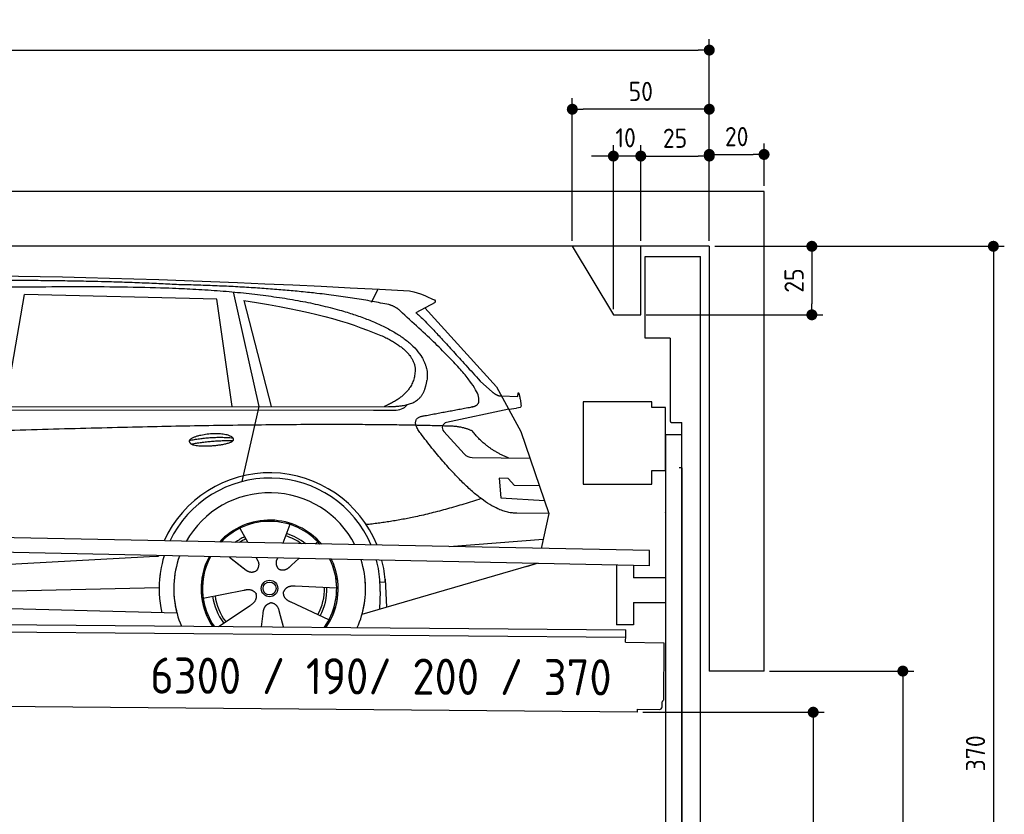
# Model space of a CAD drawing. Header units: millimetres. Extents: x -411 to 6777, y 0 to 6627.
# Tile 6 of 6: x 3183 to 6777, y 3728 to 6627. Entities that reach past the tile are written whole.
import ezdxf

# ---------------------------------------------------------------- set-up
doc = ezdxf.new("R2010")
doc.units = ezdxf.units.MM
doc.layers.add('4', color=3, linetype='Continuous')
for name, color, linetype, lineweight in [('car', 10, 'Continuous', 25), ('Freiraum', 7, 'Continuous', 25), ('Gebäude', 7, 'Continuous', 25), ('Logo', 7, 'Continuous', 25), ('Plattform', 7, 'Continuous', 25), ('Ständer vorne', 7, 'Continuous', 25), ('Tor', 200, 'Continuous', 25)]:
    doc.layers.add(name, color=color, linetype=linetype, lineweight=lineweight)
doc.styles.get("Standard").update_dxf_attribs({"font": 'ISOCP.SHX'})
doc.dimstyles.new('GEN-ISO', dxfattribs={"dimscale": 20, "dimtxt": 3.5, "dimasz": 2, "dimexe": 2, "dimexo": 1, "dimgap": 1.5, "dimtad": 1, "dimdec": 1, "dimlfac": 0.1, "dimdsep": 46, "dimtxsty": 'STANDARD', "dimblk": 'PUNKT', "dimcen": 2, "dimclrd": 256, "dimclre": 256, "dimclrt": 2, "dimadec": 0, "dimazin": 0, "dimtp": 0.1, "dimtm": 0.1, "dimtfac": 0.71, "dimtdec": 1, "dimtmove": 2, "dimatfit": 3, "dimldrblk": 'PUNKT', "dimfxl": 2, "dimtolj": 1, "dimarcsym": 0})

# ---------------------------------------------------------------- blocks, each defined once
blk = doc.blocks.new('PUNKT')
at = {"layer": '4', "color": 0, "linetype": 'ByBlock'}
blk.add_line((-0.5, 0), (-1, 0), dxfattribs=at)
at = {"layer": '4', "color": 0, "linetype": 'ByBlock', "const_width": 0.5}
blk.add_lwpolyline([(-0.25, 0, 1), (0.25, 0, 1)], format="xyb", close=True, dxfattribs=at)
blk = doc.blocks.new('*D207')
at = {"layer": '4', "lineweight": -2, "transparency": 16777216}
for p, q in [((5720, 5800), (6776.9, 5800)), ((6736.9, 5760), (6736.9, 2140)), ((6295.4, 2100), (6776.9, 2100))]:
    blk.add_line(p, q, dxfattribs=at)
at = {"layer": 'Defpoints', "color": 0, "transparency": 16777216}
for p in [(5700, 5800), (6275.4, 2100), (6736.9, 2100)]:
    blk.add_point(p, dxfattribs=at)
at = {"layer": '4', "lineweight": -2, "transparency": 16777216, "xscale": 40, "yscale": 40, "zscale": 40}
for p, rotation in [((6736.9, 5800), 90), ((6736.9, 2100), 270)]:
    blk.add_blockref('PUNKT', p, dxfattribs=dict(at, rotation=rotation))
at = {"layer": '4', "color": 2, "transparency": 16777216, "insert": (6671.9, 3950), "char_height": 70, "attachment_point": 5, "rotation": 90}
blk.add_mtext('370', dxfattribs=at)
blk = doc.blocks.new('*D209')
at = {"layer": '4', "lineweight": -2, "transparency": 16777216}
for p, q in [((5920, 4250), (6446.5, 4250)), ((6406.5, 4210), (6406.5, 2140)), ((6295.4, 2100), (6446.5, 2100))]:
    blk.add_line(p, q, dxfattribs=at)
at = {"layer": 'Defpoints', "color": 0, "transparency": 16777216}
for p in [(5900, 4250), (6275.4, 2100), (6406.5, 2100)]:
    blk.add_point(p, dxfattribs=at)
at = {"layer": '4', "lineweight": -2, "transparency": 16777216, "xscale": 40, "yscale": 40, "zscale": 40}
for p, rotation in [((6406.5, 4250), 90), ((6406.5, 2100), 270)]:
    blk.add_blockref('PUNKT', p, dxfattribs=dict(at, rotation=rotation))
at = {"layer": '4', "color": 2, "transparency": 16777216, "insert": (6341.5, 3175), "char_height": 70, "attachment_point": 5, "rotation": 90}
blk.add_mtext('H2', dxfattribs=at)
blk = doc.blocks.new('*D210')
at = {"layer": '4', "lineweight": -2, "transparency": 16777216}
for p, q in [((200, 5820.9), (200, 6555.8)), ((5700, 6020.9), (5700, 6555.8)), ((240, 6515.8), (5660, 6515.8))]:
    blk.add_line(p, q, dxfattribs=at)
at = {"layer": 'Defpoints', "color": 0, "transparency": 16777216}
for p in [(5700, 6515.8), (5700, 6000.9), (200, 5800.9)]:
    blk.add_point(p, dxfattribs=at)
at = {"layer": '4', "lineweight": -2, "transparency": 16777216, "xscale": 40, "yscale": 40, "zscale": 40, "rotation": 180}
blk.add_blockref('PUNKT', (200, 6515.8), dxfattribs=at)
at = {"layer": '4', "lineweight": -2, "transparency": 16777216, "xscale": 40, "yscale": 40, "zscale": 40}
blk.add_blockref('PUNKT', (5700, 6515.8), dxfattribs=at)
at = {"layer": '4', "color": 2, "transparency": 16777216, "insert": (2950, 6580.8), "char_height": 70, "attachment_point": 5}
blk.add_mtext('550', dxfattribs=at)
blk = doc.blocks.new('*D211')
at = {"layer": '4', "lineweight": -2, "transparency": 16777216}
for p, q in [((5457.5, 4100), (6119.3, 4100)), ((6079.3, 4060), (6079.3, 2140)), ((6099.3, 2100), (6119.3, 2100))]:
    blk.add_line(p, q, dxfattribs=at)
at = {"layer": 'Defpoints', "color": 0, "transparency": 16777216}
for p in [(5437.5, 4100), (6079.3, 2100), (6079.3, 2100)]:
    blk.add_point(p, dxfattribs=at)
at = {"layer": '4', "lineweight": -2, "transparency": 16777216, "xscale": 40, "yscale": 40, "zscale": 40}
for p, rotation in [((6079.3, 4100), 90), ((6079.3, 2100), 270)]:
    blk.add_blockref('PUNKT', p, dxfattribs=dict(at, rotation=rotation))
at = {"layer": '4', "color": 2, "transparency": 16777216, "insert": (6004.7, 3009.2), "char_height": 70, "attachment_point": 5, "rotation": 90}
blk.add_mtext('200', dxfattribs=at)
blk = doc.blocks.new('*D212')
at = {"layer": '4', "lineweight": -2, "transparency": 16777216}
for p, q in [((5450, 5971.3), (5450, 6169.1)), ((5700, 5970.9), (5700, 6169.1)), ((5490, 6129.1), (5660, 6129.1))]:
    blk.add_line(p, q, dxfattribs=at)
at = {"layer": 'Defpoints', "color": 0, "transparency": 16777216}
for p in [(5700, 6129.1), (5450, 5951.3), (5700, 5950.9)]:
    blk.add_point(p, dxfattribs=at)
at = {"layer": '4', "lineweight": -2, "transparency": 16777216, "xscale": 40, "yscale": 40, "zscale": 40, "rotation": 180}
blk.add_blockref('PUNKT', (5450, 6129.1), dxfattribs=at)
at = {"layer": '4', "lineweight": -2, "transparency": 16777216, "xscale": 40, "yscale": 40, "zscale": 40}
blk.add_blockref('PUNKT', (5700, 6129.1), dxfattribs=at)
at = {"layer": '4', "color": 2, "transparency": 16777216, "insert": (5575, 6194.2), "char_height": 70, "attachment_point": 5}
blk.add_mtext('25', dxfattribs=at)
blk = doc.blocks.new('*D213')
at = {"layer": '4', "lineweight": -2, "transparency": 16777216}
for p, q in [((5200, 5820), (5200, 6340.1)), ((5700, 5820), (5700, 6340.1)), ((5660, 6300.1), (5240, 6300.1))]:
    blk.add_line(p, q, dxfattribs=at)
at = {"layer": 'Defpoints', "color": 0, "transparency": 16777216}
for p in [(5200, 6300.1), (5200, 5800), (5700, 5800)]:
    blk.add_point(p, dxfattribs=at)
at = {"layer": '4', "lineweight": -2, "transparency": 16777216, "xscale": 40, "yscale": 40, "zscale": 40, "rotation": 180}
blk.add_blockref('PUNKT', (5200, 6300.1), dxfattribs=at)
at = {"layer": '4', "lineweight": -2, "transparency": 16777216, "xscale": 40, "yscale": 40, "zscale": 40}
blk.add_blockref('PUNKT', (5700, 6300.1), dxfattribs=at)
at = {"layer": '4', "color": 2, "transparency": 16777216, "insert": (5450, 6365.1), "char_height": 70, "attachment_point": 5}
blk.add_mtext('50', dxfattribs=at)
blk = doc.blocks.new('*D214')
at = {"layer": '4', "lineweight": -2, "transparency": 16777216}
for p, q in [((5720, 5800), (6114.4, 5800)), ((6074.4, 5760), (6074.4, 5590)), ((5470, 5550), (6114.4, 5550))]:
    blk.add_line(p, q, dxfattribs=at)
at = {"layer": 'Defpoints', "color": 0, "transparency": 16777216}
for p in [(5700, 5800), (5450, 5550), (6074.4, 5550)]:
    blk.add_point(p, dxfattribs=at)
at = {"layer": '4', "lineweight": -2, "transparency": 16777216, "xscale": 40, "yscale": 40, "zscale": 40}
for p, rotation in [((6074.4, 5800), 90), ((6074.4, 5550), 270)]:
    blk.add_blockref('PUNKT', p, dxfattribs=dict(at, rotation=rotation))
at = {"layer": '4', "color": 2, "transparency": 16777216, "insert": (6009.4, 5675), "char_height": 70, "attachment_point": 5, "rotation": 90}
blk.add_mtext('25', dxfattribs=at)
blk = doc.blocks.new('*D215')
at = {"layer": '4', "lineweight": -2, "transparency": 16777216}
for p, q in [((5350, 5570), (5350, 6169.1)), ((5450, 5820), (5450, 6169.1)), ((5310, 6129.1), (5270, 6129.1)), ((5450, 6129.1), (5350, 6129.1)), ((5490, 6129.1), (5530, 6129.1))]:
    blk.add_line(p, q, dxfattribs=at)
at = {"layer": 'Defpoints', "color": 0, "transparency": 16777216}
for p in [(5350, 6129.1), (5450, 5800), (5350, 5550)]:
    blk.add_point(p, dxfattribs=at)
at = {"layer": '4', "lineweight": -2, "transparency": 16777216, "xscale": 40, "yscale": 40, "zscale": 40}
blk.add_blockref('PUNKT', (5350, 6129.1), dxfattribs=at)
at = {"layer": '4', "lineweight": -2, "transparency": 16777216, "xscale": 40, "yscale": 40, "zscale": 40, "rotation": 180}
blk.add_blockref('PUNKT', (5450, 6129.1), dxfattribs=at)
at = {"layer": '4', "color": 2, "transparency": 16777216, "insert": (5394.7, 6196.1), "char_height": 70, "attachment_point": 5}
blk.add_mtext('10', dxfattribs=at)
blk = doc.blocks.new('Car')
at = {"layer": 'car'}
for p, q in [((4416, 5636.7), (4439.8, 5684.2)), ((3081.8, 5243.1), (3148.9, 5652.9)), ((3850.6, 5643), (3148.9, 5652.9)), ((3910.1, 5251.1), (3850.6, 5643)), ((3910.6, 5669.5), (4007.3, 5252.1)), ((3950.2, 5638.8), (4053.3, 5252.5)), ((4647.5, 5638.1), (4577.4, 5598.9)), ((4610.6, 5617.5), (4875, 5331.6)), ((4814.7, 5352.7), (4860.3, 5312.8)), ((4875, 5331.6), (4965.6, 5169.4)), ((4892.9, 5299.6), (4953.1, 5297.5)), ((1829.9, 5231), (4481.7, 5256.7)), ((4007.3, 5252.1), (3948.9, 4977.9)), ((4920.3, 5250.5), (4693.9, 5200.6)), ((4920.3, 5250.5), (4948, 5254.5)), ((1783, 5221.7), (4426.3, 5242.7)), ((4426.3, 5242.7), (4509.1, 5244.1)), ((4683.5, 5167.5), (4758.6, 5086.3)), ((4965.6, 5169.4), (5070, 4871.8)), ((4787.8, 5073.4), (4999.6, 5072.6)), ((4920.3, 4998.5), (4887.6, 4998.5)), ((4887.6, 4998.5), (4894.5, 4927.1)), ((4944.1, 4972.7), (4920.3, 4998.5)), ((5034.6, 4972.7), (4944.1, 4972.7)), ((4894.5, 4927.1), (5053.6, 4918.5)), ((5070, 4871.8), (4953.1, 4872.2)), ((5070, 4871.8), (5043.3, 4743.9)), ((4125, 4823), (4100.1, 4754)), ((3942.9, 4807.6), (3972.4, 4755.4)), ((3971.1, 4757.8), (3972.4, 4755.4)), ((4227.1, 4761.2), (4219.4, 4752.7)), ((4707.4, 4747.5), (5050.5, 4778.4)), ((1745.3, 4581.9), (3614.3, 4701.2)), ((3614.3, 4701.2), (3646.7, 4703.2)), ((3906.1, 4701.6), (3957.7, 4661.5)), ((3906.4, 4701.6), (3967.1, 4654.4)), ((4003.4, 4700.5), (4009.6, 4689.5)), ((4080.5, 4699.6), (4076.8, 4689.2)), ((4159.3, 4698.6), (4132.6, 4674.6)), ((5027.4, 4688.4), (4391.4, 4497)), ((5032.1, 4689.8), (4988.4, 4676.7)), ((4475.3, 4615.1), (4456.1, 4613.9)), ((4474.6, 4627.2), (4481.1, 4524)), ((1765.1, 4530), (3650.5, 4588.6)), ((3810.9, 4551.5), (3959.3, 4581.8)), ((4298, 4592.7), (4146.7, 4597.7)), ((4456.8, 4581.4), (4455.7, 4516.4)), ((1666.6, 4531.7), (3715.6, 4497)), ((4270.9, 4476.5), (4133, 4539.2)), ((3868.1, 4448.9), (3982.6, 4526.5)), ((4025.2, 4449), (4030.7, 4497.4)), ((4105.9, 4449), (4090.5, 4502.5))]:
    blk.add_line(p, q, dxfattribs=at)
for radius in [30.1, 23.6]:
    blk.add_circle((4053.1, 4588.8), radius, dxfattribs=at)
for centre, radius, start, end in [((4698.2, 5181), 20, 102.4358, 222.7473), ((4788, 5113.4), 40, 222.7473, 269.7861), ((4053.5, 4588.2), 422.7, 22.5487, 156.2143), ((4053.5, 4588.2), 403.4, 23.7263, 155.0367), ((4053.5, 4588.2), 350, 27.7494, 151.0136), ((4053.5, 4588.2), 250, 41.078, 137.685), ((4053.5, 4588.2), 250, 41.078, 137.685), ((4053.5, 4588.2), 250, 41.078, 137.685), ((4053.1, 4588.8), 245, 41.9641, 136.7989), ((4053.1, 4588.8), 200.6, 55.0934, 73.5463), ((4053.1, 4588.8), 209.6, 51.6404, 73.3995), ((4053.1, 4588.8), 209.6, 116.262, 127.1225), ((4053.1, 4588.8), 200.6, 116.1152, 123.6695), ((4053.1, 4588.8), 245, 41.9641, 44.7348), ((4053.5, 4588.2), 422.7, 164.0109, 164.2126), ((4053.5, 4588.2), 422.7, 164.0109, 164.2126), ((4053.5, 4588.2), 403.4, 163.2593, 179.9464), ((4053.5, 4588.2), 403.4, 163.2593, 179.9464), ((4053.5, 4588.2), 350, 160.7243, 195.1055), ((4053.5, 4588.2), 350, 160.7243, 195.1055), ((4053.5, 4588.2), 250, 152.8016, 213.8648), ((4053.5, 4588.2), 250, 152.8016, 213.4506), ((4053.5, 4588.2), 250, 152.8016, 213.4506), ((4053.1, 4588.8), 245, 152.3519, 188.7348), ((4053.1, 4588.8), 245, 152.3519, 188.7348), ((4053.5, 4588.2), 250, 326.1848, 25.8498), ((4053.5, 4588.2), 250, 326.1848, 25.8498), ((4053.1, 4588.8), 245, 0.9266, 26.2995), ((4053.5, 4588.2), 350, 344.8945, 17.9271), ((4053.5, 4588.2), 350, 344.8945, 17.9271), ((4053.5, 4588.2), 403.4, 3.6504, 15.3921), ((4053.5, 4588.2), 403.4, 3.6504, 15.3921), ((4053.5, 4588.2), 422.7, 3.6504, 14.6404), ((4053.5, 4588.2), 422.7, 3.6504, 14.6404), ((4053.5, 4588.2), 403.4, 173.0827, 193.1146), ((4053.5, 4588.2), 350, 172.1254, 203.4635), ((4053.5, 4588.2), 250, 169.2195, 213.8648), ((4053.1, 4588.8), 245, 169.1336, 214.8006), ((4053.1, 4588.8), 245, 325.2489, 9.5178), ((4053.5, 4588.2), 250, 326.1848, 9.4319), ((4053.5, 4588.2), 350, 336.586, 6.526), ((4053.5, 4588.2), 403.4, 359.0315, 5.5686), ((4053.5, 4588.2), 422.7, 3.6504, 3.7403), ((4053.1, 4588.8), 200.6, 332.1152, 1.5463), ((4053.1, 4588.8), 209.6, 332.262, 1.3995), ((4053.1, 4588.8), 209.6, 188.262, 217.3995), ((4053.1, 4588.8), 200.6, 188.1152, 217.5463)]:
    blk.add_arc(centre, radius, start, end, dxfattribs=at)
for points, degree in [([(2208.8, 5672.9), (2495.8, 5737.1), (3380.9, 5732), (4553.4, 5679.4)], 3), ([(3703.5, 5694.3), (3355.1, 5710.5), (2739.2, 5700.1)], 2), ([(4479.1, 5628.3), (4177.9, 5688.2), (3703.5, 5694.3)], 2), ([(4553.4, 5679.4), (4600.3, 5670.4), (4609.2, 5662.2), (4646.7, 5646.7)], 3), ([(4647.5, 5638.1), (4649.1, 5639.7), (4649.8, 5642.8), (4649.2, 5645.6), (4646.7, 5646.7)], 4), ([(3950.2, 5638.8), (4204.6, 5602.2), (4318.1, 5567.6), (4451.4, 5516.1)], 3), ([(4528.7, 5598), (4510.6, 5619.7), (4479.1, 5628.3)], 2), ([(4793.6, 5260), (4882.8, 5288.8), (4528.7, 5598)], 2), ([(4577.4, 5598.9), (4585.2, 5603.3), (4814.7, 5352.7)], 2), ([(4451.4, 5516.1), (4566, 5465.1), (4576.8, 5400.1)], 2), ([(4576.8, 5400.1), (4582.4, 5305.6), (4465.1, 5256.5)], 2), ([(4481.7, 5256.7), (4531.8, 5257.2), (4604.8, 5262.5), (4612.5, 5309.4), (4620.8, 5352.6)], 4), ([(4860.3, 5312.8), (4868.6, 5305.6), (4881.9, 5298), (4891, 5298), (4892.9, 5299.6)], 4), ([(4953.1, 5297.5), (4954.3, 5336.4), (4965.6, 5262.2)], 2), ([(4509.1, 5244.1), (4528.4, 5244.9), (4543.1, 5254), (4550.4, 5264.3)], 3), ([(4580.3, 5277.2), (4580.4, 5277.3), (4580.5, 5277.3), (4580.5, 5277.3)], 3), ([(4965.6, 5262.2), (4965.9, 5258.5), (4960.4, 5256.8), (4948, 5254.5)], 3), ([(4599.5, 5159.2), (4555.1, 5217.5), (4615, 5224.7)], 2), ([(4701, 5187), (3824.4, 5207.4), (1392.3, 5072.9)], 2), ([(4788.9, 5169.4), (4751.4, 5187.5), (4701, 5187)], 2), ([(4953.1, 4872.2), (4827.4, 4864), (4599.5, 5159.2)], 2), ([(4920.3, 5072.9), (4834.6, 5108), (4788.9, 5169.4)], 2), ([(3755.6, 5126.2), (3831, 5143.1), (3914.5, 5137.3)], 2), ([(3762.8, 5113.4), (3836.8, 5128), (3914.7, 5127.3)], 2), ([(4821.2, 4923.6), (4596.5, 4846.1), (4403.7, 4824.9)], 2), ([(3958, 4661.5), (3981.5, 4639.8), (4004.7, 4653.4)], 2), ([(3959.3, 4581.8), (3989.9, 4590.8), (4004.7, 4568.4)], 2), ([(3982.6, 4526.5), (4010.4, 4542.2), (4004.7, 4568.4)], 2), ([(4133, 4539.2), (4102.9, 4550), (4104.2, 4576.8)], 2), ([(4146.7, 4597.7), (4115, 4601.4), (4104.2, 4576.8)], 2), ([(4030.7, 4497.4), (4031.6, 4529.4), (4057.5, 4536.5)], 2), ([(4090.5, 4502.5), (4084.2, 4533.8), (4057.5, 4536.5)], 2)]:
    blk.add_open_spline(points, degree=degree, dxfattribs=at)
for points, degree, knots in [([(2378.5, 5660.7), (2405, 5663), (2544.4, 5666.1), (3565.6, 5695.6), (4185.9, 5694.9), (4642.9, 5526.4), (4620.8, 5352.6)], 4, [0.0821318, 0.0821318, 0.0821318, 0.0821318, 0.0821318, 0.258851, 0.508851, 1, 1, 1, 1, 1]), ([(4615, 5224.7), (4781.6, 5257.3), (4784.5, 5257.9), (4792.8, 5259.8), (4793.6, 5260)], 1, [0.1611508, 0.1611508, 1, 1.0196119, 1.078724, 1.0847856, 1.0847856]), ([(3762.8, 5113.4), (3739.2, 5129.8), (3784.6, 5145.5), (3867.3, 5165.7), (3960.3, 5132.6), (3898.3, 5108.8), (3789.2, 5101.6), (3767.7, 5110.4), (3762.8, 5113.4)], 5, [0, 0, 0, 0, 0, 0, 0.300106, 0.500106, 0.700106, 1, 1, 1, 1, 1, 1]), ([(4009.6, 4689.5), (4011.3, 4685.5), (4012.3, 4681.5), (4012.6, 4677.6), (4013.4, 4669), (4010.7, 4660.9), (4004.7, 4653.4)], 3, [0.2167758, 0.2167758, 0.2167758, 0.2167758, 0.4600873, 0.4600873, 0.4600873, 1, 1, 1, 1]), ([(4076.8, 4689.2), (4076.3, 4686.1), (4076, 4683.1), (4076.1, 4680.1), (4076.5, 4677.3), (4077.3, 4671.6), (4079.4, 4666.2), (4083, 4661.7), (4087.9, 4658.8)], 4, [0.3191838, 0.3191838, 0.3191838, 0.3191838, 0.3191838, 0.5438253, 0.5438253, 0.5438253, 0.5438253, 1, 1, 1, 1, 1]), ([(4132.6, 4674.6), (4132.6, 4674.6), (4132.6, 4674.6), (4132.6, 4674.6), (4132.6, 4674.6), (4123.5, 4664.8), (4112.9, 4654.7), (4098.7, 4652.2), (4087.9, 4658.8)], 4, [-0.000003, -0.000003, -0.000003, -0.000003, -0.000003, 0, 0, 0, 0, 1, 1, 1, 1, 1])]:
    blk.add_open_spline(points, degree=degree, knots=knots, dxfattribs=at)
blk = doc.blocks.new('*D221')
at = {"layer": '4', "lineweight": -2, "transparency": 16777216}
for p, q in [((5700, 5820), (5700, 6175.1)), ((5900, 6020), (5900, 6175.1)), ((5740, 6135.1), (5860, 6135.1))]:
    blk.add_line(p, q, dxfattribs=at)
at = {"layer": 'Defpoints', "color": 0, "transparency": 16777216}
for p in [(5900, 6135.1), (5900, 6000), (5700, 5800)]:
    blk.add_point(p, dxfattribs=at)
at = {"layer": '4', "lineweight": -2, "transparency": 16777216, "xscale": 40, "yscale": 40, "zscale": 40, "rotation": 180}
blk.add_blockref('PUNKT', (5700, 6135.1), dxfattribs=at)
at = {"layer": '4', "lineweight": -2, "transparency": 16777216, "xscale": 40, "yscale": 40, "zscale": 40}
blk.add_blockref('PUNKT', (5900, 6135.1), dxfattribs=at)
at = {"layer": '4', "color": 2, "transparency": 16777216, "insert": (5800, 6200.1), "char_height": 70, "attachment_point": 5}
blk.add_mtext('20', dxfattribs=at)
blk = doc.blocks.new('Plattform OG 6200 550')
at = {"layer": 'Plattform'}
for p, q in [((5482.3, 4689.6), (348.5, 4792)), ((5481.2, 4633.6), (347.5, 4741)), ((5481.2, 4633.6), (5482.3, 4689.5)), ((5361.5, 4636.1), (5361.5, 4418.3)), ((5423.5, 4634.7), (5423.5, 4590.8)), ((5539.9, 4590.8), (5423.5, 4590.8)), ((5423.5, 4500.8), (5423.5, 4418.3)), ((5423.5, 4500.8), (5539.9, 4500.8)), ((440.2, 4443.6), (5395, 4400.4)), ((446, 4416.5), (5394.8, 4373.4)), ((5423.5, 4418.3), (5361.5, 4418.3)), ((5394.9, 4380.2), (5395, 4395.2)), ((5395, 4395.2), (5395, 4400.4)), ((5394.7, 4356.2), (5394.9, 4380.2)), ((5394.7, 4356.2), (5534.1, 4353)), ((5534.1, 4353), (5532.3, 4144)), ((5437.5, 4100), (372.6, 4144.2)), ((5527.6, 4120.1), (5527.8, 4138.2)), ((5437.5, 4100), (5437.5, 4110.8)), ((5437.5, 4110.8), (5517.5, 4110.1))]:
    blk.add_line(p, q, dxfattribs=at)
for centre, radius, start, end in [((5526.2, 4144.1), 6.08, 284.5689, 358.9086), ((5517.6, 4120.1), 10, 269.5, 359.5)]:
    blk.add_arc(centre, radius, start, end, dxfattribs=at)
blk = doc.blocks.new('Gebäude_370_GT190')
at = {"layer": 'Freiraum'}
blk.add_lwpolyline([(5200, 5800), (5350, 5550), (5450, 5550), (5450, 5800)], dxfattribs=at)
at = {"layer": 'Gebäude'}
for p, q in [((5900, 6000), (0, 6000)), ((5900, 4250), (5900, 6000)), ((5700, 5800), (200, 5800)), ((5700, 5800), (5700, 4250)), ((5900, 4250), (5700, 4250))]:
    blk.add_line(p, q, dxfattribs=at)
blk = doc.blocks.new('Ständer vorne ab 340')
at = {"layer": 'Ständer vorne'}
for p, q in [((5240, 5232), (5240, 4932)), ((5490, 5232), (5240, 5232)), ((5490, 5212), (5490, 5232)), ((5540, 5212), (5490, 5212)), ((5540, 4982), (5540, 5212)), ((5540.2, 5112), (5539.8, 5112)), ((5540, 5112), (5540, 2100)), ((5600, 5112), (5540, 5112)), ((5600, 2098.7), (5600, 5112)), ((5490, 4932), (5490, 4982)), ((5490, 4982), (5540, 4982)), ((5240, 4932), (5490, 4932)), ((5540, 4827.4), (5540, 4828.4)), ((5511.2, 2095), (5511.2, 2087)), ((5595.1, 2095), (5511.2, 2095)), ((5511.2, 2087), (5600, 2087)), ((5600, 2087), (5600, 2090))]:
    blk.add_line(p, q, dxfattribs=at)
blk = doc.blocks.new('Tor ab 370 Gebäude')
at = {"layer": 'Tor'}
for p, q in [((4065.5, 3777.5), (4065.5, 4076)), ((4065.5, 4076), (4268, 4076)), ((4268, 400), (4268, 4076)), ((4157, 3777.5), (4065.5, 3777.5)), ((4157, 3777.5), (4157, 3476)), ((4162, 3470.1), (4200, 3470)), ((4200, 3305), (4200, 3470)), ((4200, 3305), (4190, 3305)), ((4200, 3305), (4200, 400)), ((4200, 400), (4200, 3305)), ((4268, 400), (4200, 400))]:
    blk.add_line(p, q, dxfattribs=at)
blk.add_arc((4163, 3476), 6, 180, 260.4059, dxfattribs=at)

msp = doc.modelspace()

# ---------------------------------------------------------------- block references
at = {"layer": 'car', "rotation": 359.4752422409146}
msp.add_blockref('Car', (0, 0), dxfattribs=at)
at = {"layer": 'Gebäude'}
msp.add_blockref('Gebäude_370_GT190', (0, 0), dxfattribs=at)
at = {"layer": 'Plattform'}
msp.add_blockref('Plattform OG 6200 550', (0, 0), dxfattribs=at)
at = {"layer": 'Ständer vorne'}
msp.add_blockref('Ständer vorne ab 340', (0, 0), dxfattribs=at)
at = {"layer": 'Tor', "linetype": 'ByBlock'}
msp.add_blockref('Tor ab 370 Gebäude', (1400.04, 1687), dxfattribs=at)

# ---------------------------------------------------------------- texts
at = {"layer": 'Logo'}
msp.add_text('6300 / 190/ 200 / 370', height=132, rotation=359.75939, dxfattribs=at).set_placement((3659.28, 4168))

# ---------------------------------------------------------------- dimensions: what is measured, and where the dimension line sits
at = {"layer": '4'}
for base, p1, p2, override, picture, middle in [((5700, 6515.8), (200, 5800.88), (5700, 6000.88), {"dimtdec": 3, "dimtolj": 0}, '*D210', (2950, 6580.8)), ((5200, 6300.12), (5700, 5800), (5200, 5800), {"dimtdec": 3, "dimtolj": 0}, '*D213', (5450, 6365.12)), ((5700, 6129.15), (5449.99, 5951.29), (5700, 5950.88), {"dimtdec": 3, "dimtolj": 0}, '*D212', (5575, 6194.16)), ((5900, 6135.09), (5700, 5800), (5900, 6000), {"dimtol": 0, "dimlim": 0, "dimtp": 0.1, "dimtm": 0.1, "dimtfac": 0.71, "dimtdec": 3, "dimtolj": 0, "dimtzin": 8}, '*D221', (5800, 6200.1))]:
    dim = msp.add_linear_dim(base=base, p1=p1, p2=p2, dimstyle='GEN-ISO', override=override, dxfattribs=at)
    dim.commit()
    dim.dimension.update_dxf_attribs({"geometry": picture, "text_midpoint": middle})
dim = msp.add_linear_dim(base=(5350, 6129.15), p1=(5449.99, 5800), p2=(5350, 5550), dimstyle='GEN-ISO', override={"dimtdec": 3, "dimtolj": 0}, dxfattribs=at)
dim.commit()
dim.dimension.update_dxf_attribs({"geometry": '*D215', "text_midpoint": (5394.75, 6196.13), "dimtype": 160})
for base, p2, override, picture, middle in [((6074.39, 5550), (5450, 5550), {"dimtdec": 3, "dimtolj": 0}, '*D214', (6009.39, 5675)), ((6736.86, 2100), (6275.45, 2100), {"dimdec": 0, "dimtdec": 3, "dimtolj": 0}, '*D207', (6671.86, 3950))]:
    dim = msp.add_linear_dim(base=base, p1=(5700, 5800), p2=p2, angle=90, dimstyle='GEN-ISO', override=override, dxfattribs=at)
    dim.commit()
    dim.dimension.update_dxf_attribs({"geometry": picture, "text_midpoint": middle})
dim = msp.add_linear_dim(base=(6406.55, 2100), p1=(5900, 4250), p2=(6275.45, 2100), angle=90, text='H2', dimstyle='GEN-ISO', override={"dimdec": 0, "dimtdec": 3, "dimtolj": 0}, dxfattribs=at)
dim.commit()
dim.dimension.update_dxf_attribs({"geometry": '*D209', "text_midpoint": (6341.54, 3175)})
dim = msp.add_linear_dim(base=(6079.31, 2100), p1=(5437.5, 4099.97), p2=(6079.31, 2100), angle=90, dimstyle='GEN-ISO', override={"dimtdec": 3, "dimtolj": 0}, dxfattribs=at)
dim.commit()
dim.dimension.update_dxf_attribs({"geometry": '*D211', "text_midpoint": (6004.71, 3009.23), "dimtype": 160})

doc.saveas('drawing.dxf')
